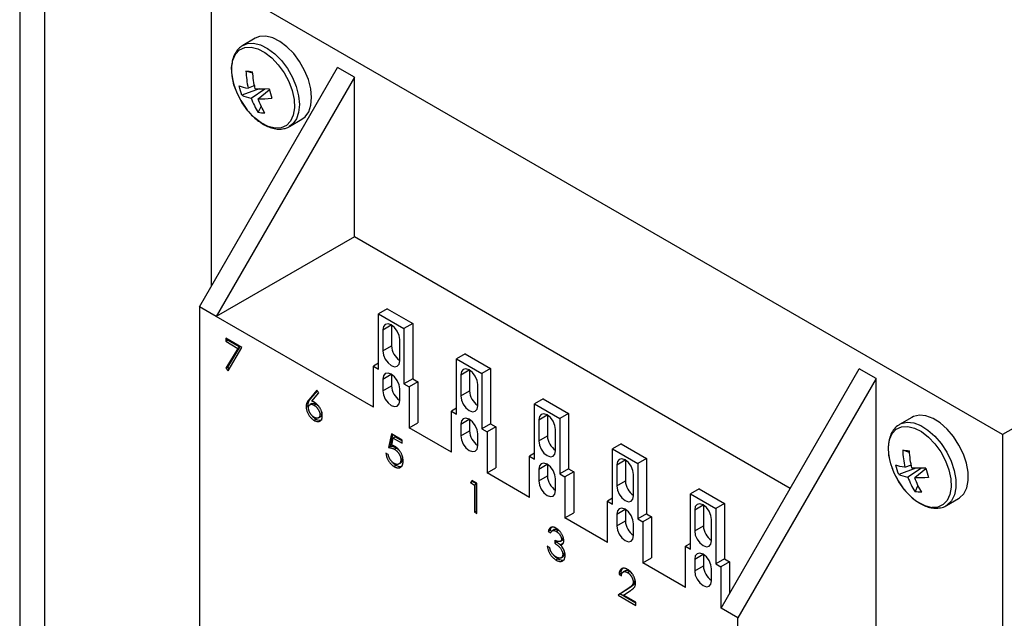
# Model space of a CAD drawing. Header units: inches. Extents: x 0.7 to 32.2, y 0.7 to 24.8.
# Tile 14 of 16: x 23.6 to 26.9, y 20.7 to 22.7. Entities that reach past the tile are written whole.
import ezdxf

# ---------------------------------------------------------------- set-up
doc = ezdxf.new("R2010")
doc.units = ezdxf.units.IN
doc.header["$LTSCALE"] = 3
doc.header["$MEASUREMENT"] = 0

msp = doc.modelspace()

# ---------------------------------------------------------------- linework, layer by layer
for p, q in [((23.5612, 23.3781), (23.5612, 19.5971)), ((23.6447, 23.3299), (23.6447, 19.5489)), ((26.8682, 21.3057), (24.2059, 22.8426)), ((24.2059, 22.8426), (24.2059, 21.8045)), ((24.3534, 22.6393), (24.3121, 22.6155)), ((24.1661, 21.7356), (24.631, 22.5408)), ((24.3459, 22.5214), (24.3227, 22.5291)), ((24.6876, 22.5082), (24.631, 22.5408)), ((24.6876, 22.5082), (24.2227, 21.7029)), ((24.6876, 21.9713), (24.6876, 22.5082)), ((24.3674, 22.469), (24.3091, 22.4476)), ((24.3521, 22.4802), (24.33, 22.4714)), ((24.3398, 22.4383), (24.3863, 22.4688)), ((24.3636, 22.4359), (24.4009, 22.4661)), ((24.3641, 22.3895), (24.375, 22.4117)), ((24.4696, 22.3427), (24.5109, 22.3666)), ((28.1181, 22.0273), (26.8682, 21.3057)), ((24.6876, 21.9713), (24.2227, 21.7029)), ((26.154, 21.1248), (24.6876, 21.9713)), ((24.1661, 21.7356), (24.1661, 20.4626)), ((24.2227, 21.7029), (24.1661, 21.7356)), ((24.7516, 21.3976), (24.2227, 21.7029)), ((24.798, 21.729), (24.7688, 21.7121)), ((24.7688, 21.5259), (24.7688, 21.7121)), ((24.7688, 21.7121), (24.8542, 21.6628)), ((24.798, 21.729), (24.8835, 21.6797)), ((24.783, 21.6584), (24.8115, 21.6748)), ((24.8123, 21.6743), (24.8123, 21.6042)), ((24.8835, 21.6797), (24.8542, 21.6628)), ((24.8835, 21.6797), (24.8835, 21.4935)), ((24.783, 21.6584), (24.783, 21.5873)), ((24.8542, 21.6628), (24.8542, 21.4766)), ((24.2543, 21.6301), (24.2543, 21.6197)), ((24.3087, 21.5987), (24.2543, 21.6301)), ((24.2543, 21.6197), (24.2607, 21.6234)), ((24.2543, 21.6197), (24.2952, 21.596)), ((24.2607, 21.6234), (24.2607, 21.6265)), ((24.3016, 21.5997), (24.2607, 21.6234)), ((24.783, 21.5873), (24.8123, 21.6042)), ((24.8399, 21.5545), (24.8399, 21.6255)), ((24.2952, 21.596), (24.2553, 21.5292)), ((24.2617, 21.5329), (24.3016, 21.5997)), ((24.2622, 21.5209), (24.3087, 21.5987)), ((24.3016, 21.5997), (24.2952, 21.596)), ((25.0603, 21.5776), (25.0311, 21.5607)), ((25.0603, 21.5776), (25.1458, 21.5282)), ((24.7688, 21.5457), (24.7516, 21.5358)), ((24.7516, 21.3976), (24.7516, 21.5358)), ((24.7516, 21.5358), (24.7688, 21.5259)), ((25.0311, 21.3745), (25.0311, 21.5607)), ((25.0311, 21.5607), (25.1166, 21.5113)), ((24.2617, 21.5329), (24.2553, 21.5292)), ((24.2553, 21.5292), (24.2622, 21.5209)), ((24.2662, 21.5275), (24.2617, 21.5329)), ((24.783, 21.4925), (24.8115, 21.5089)), ((24.8123, 21.5084), (24.8123, 21.4698)), ((25.0454, 21.5069), (25.0738, 21.5234)), ((25.0454, 21.5069), (25.0454, 21.4359)), ((25.0746, 21.5229), (25.0746, 21.4527)), ((25.1458, 21.5282), (25.1166, 21.5113)), ((25.1166, 21.5113), (25.1166, 21.3252)), ((25.1458, 21.5282), (25.1458, 21.342)), ((25.9215, 20.7222), (26.3864, 21.5275)), ((26.443, 21.4948), (26.3864, 21.5275)), ((24.783, 21.4925), (24.783, 21.4529)), ((24.783, 21.4529), (24.8123, 21.4698)), ((24.8835, 21.4935), (24.8542, 21.4766)), ((24.8542, 21.4766), (24.8713, 21.4667)), ((24.9006, 21.4836), (24.8713, 21.4667)), ((24.8835, 21.4935), (24.9006, 21.4836)), ((24.9006, 21.4836), (24.9006, 21.3454)), ((25.1023, 21.403), (25.1023, 21.4741)), ((26.443, 21.4948), (25.9781, 20.6896)), ((26.443, 19.1481), (26.443, 21.4948)), ((24.5614, 21.4555), (24.535, 21.4241)), ((24.5414, 21.4278), (24.5628, 21.4533)), ((24.5441, 21.4187), (24.5675, 21.4464)), ((24.5675, 21.4464), (24.5614, 21.4555)), ((24.8399, 21.4201), (24.8399, 21.4596)), ((24.8713, 21.4667), (24.8713, 21.3285)), ((25.0454, 21.4359), (25.0746, 21.4527)), ((24.5315, 21.4039), (24.5251, 21.4002)), ((24.535, 21.4241), (24.5414, 21.4278)), ((24.5445, 21.4103), (24.5381, 21.4066)), ((24.558, 21.4085), (24.5516, 21.4048)), ((25.3227, 21.4261), (25.2934, 21.4092)), ((25.2934, 21.2231), (25.2934, 21.4092)), ((25.2934, 21.4092), (25.3789, 21.3599)), ((25.3227, 21.4261), (25.4081, 21.3768)), ((24.5716, 21.373), (24.578, 21.3767)), ((25.0311, 21.3943), (25.014, 21.3844)), ((25.014, 21.2462), (25.014, 21.3844)), ((25.014, 21.3844), (25.0311, 21.3745)), ((25.3077, 21.3555), (25.3362, 21.3719)), ((25.337, 21.3715), (25.337, 21.3013)), ((25.4081, 21.3768), (25.3789, 21.3599)), ((25.4081, 21.3768), (25.4081, 21.1906)), ((24.5583, 21.3574), (24.5519, 21.3537)), ((24.5665, 21.3623), (24.5729, 21.366)), ((24.8713, 21.3285), (24.9006, 21.3454)), ((25.0454, 21.341), (25.0738, 21.3574)), ((25.0454, 21.341), (25.0454, 21.3015)), ((25.0746, 21.357), (25.0746, 21.3184)), ((25.1458, 21.342), (25.1166, 21.3252)), ((25.1458, 21.342), (25.1629, 21.3322)), ((25.3077, 21.3555), (25.3077, 21.2844)), ((25.3789, 21.3599), (25.3789, 21.1737)), ((26.5631, 21.3637), (26.5218, 21.3399)), ((24.8118, 21.3083), (24.8027, 21.2625)), ((24.8091, 21.2662), (24.8169, 21.3054)), ((24.8481, 21.2874), (24.8118, 21.3083)), ((25.014, 21.2462), (24.8713, 21.3285)), ((25.0454, 21.3015), (25.0746, 21.3184)), ((25.1023, 21.2686), (25.1023, 21.3082)), ((25.1166, 21.3252), (25.1337, 21.3153)), ((25.1629, 21.3322), (25.1337, 21.3153)), ((25.1337, 21.3153), (25.1337, 21.177)), ((25.1629, 21.3322), (25.1629, 21.1939)), ((25.3646, 21.2516), (25.3646, 21.3226)), ((26.8682, 21.3057), (26.8682, 18.8463)), ((24.8132, 21.2702), (24.818, 21.2943)), ((24.8244, 21.2979), (24.818, 21.2943)), ((24.818, 21.2943), (24.8481, 21.2769)), ((24.8244, 21.2979), (24.8481, 21.2843)), ((24.8481, 21.2769), (24.8481, 21.2874)), ((25.3077, 21.2844), (25.337, 21.3013)), ((25.585, 21.2747), (25.5558, 21.2578)), ((25.585, 21.2747), (25.6705, 21.2253)), ((24.8016, 21.2383), (24.7937, 21.2429)), ((24.8091, 21.2662), (24.8027, 21.2625)), ((24.8286, 21.2602), (24.8222, 21.2565)), ((25.2934, 21.2428), (25.2763, 21.2329)), ((25.5558, 21.0716), (25.5558, 21.2578)), ((25.5558, 21.2578), (25.6412, 21.2085)), ((26.5556, 21.2457), (26.5324, 21.2535)), ((24.8371, 21.2071), (24.8435, 21.2108)), ((24.8499, 21.2253), (24.8435, 21.2216)), ((24.8499, 21.2253), (24.8492, 21.2312)), ((25.2763, 21.0947), (25.2763, 21.2329)), ((25.2763, 21.2329), (25.2934, 21.2231)), ((25.3077, 21.1896), (25.3362, 21.206)), ((25.337, 21.2055), (25.337, 21.1669)), ((25.5701, 21.204), (25.5985, 21.2205)), ((25.5701, 21.204), (25.5701, 21.133)), ((25.5993, 21.22), (25.5993, 21.1499)), ((25.6705, 21.2253), (25.6412, 21.2085)), ((25.6412, 21.2085), (25.6412, 21.0223)), ((25.6705, 21.2253), (25.6705, 21.0392)), ((26.5397, 21.1958), (26.5618, 21.2046)), ((24.827, 21.2022), (24.8206, 21.1985)), ((25.1337, 21.177), (25.1629, 21.1939)), ((25.2763, 21.0947), (25.1337, 21.177)), ((25.3077, 21.1896), (25.3077, 21.15)), ((25.4081, 21.1906), (25.3789, 21.1737)), ((25.3789, 21.1737), (25.396, 21.1638)), ((25.4253, 21.1807), (25.396, 21.1638)), ((25.4081, 21.1906), (25.4253, 21.1807)), ((25.4253, 21.1807), (25.4253, 21.0425)), ((25.627, 21.1001), (25.627, 21.1712)), ((26.5771, 21.1933), (26.5188, 21.172)), ((26.596, 21.1932), (26.5495, 21.1627)), ((26.6106, 21.1904), (26.5733, 21.1603)), ((25.0833, 21.1516), (25.0781, 21.1441)), ((25.0781, 21.1441), (25.0845, 21.1478)), ((25.0781, 21.1441), (25.0917, 21.1362)), ((25.0996, 21.1421), (25.0833, 21.1516)), ((25.0845, 21.1478), (25.086, 21.15)), ((25.0981, 21.1399), (25.0845, 21.1478)), ((25.0981, 21.1399), (25.0917, 21.1362)), ((25.0981, 21.0483), (25.0981, 21.1399)), ((25.0996, 21.0401), (25.0996, 21.1421)), ((25.3077, 21.15), (25.337, 21.1669)), ((25.3646, 21.1172), (25.3646, 21.1567)), ((25.396, 21.1638), (25.396, 21.0256)), ((25.5701, 21.133), (25.5993, 21.1499)), ((25.0917, 21.1362), (25.0917, 21.0446)), ((25.8473, 21.1232), (25.8181, 21.1064)), ((25.8181, 20.9202), (25.8181, 21.1064)), ((25.8181, 21.1064), (25.9036, 21.057)), ((25.8473, 21.1232), (25.9328, 21.0739)), ((26.5738, 21.1138), (26.5847, 21.1361)), ((25.5558, 21.0914), (25.5387, 21.0815)), ((25.5387, 20.9433), (25.5387, 21.0815)), ((25.5387, 21.0815), (25.5558, 21.0716)), ((25.9328, 21.0739), (25.9036, 21.057)), ((25.9328, 21.0739), (25.9328, 20.8877)), ((26.6793, 21.0671), (26.7206, 21.0909)), ((25.0981, 21.0483), (25.0917, 21.0446)), ((25.0917, 21.0446), (25.0996, 21.0401)), ((25.0996, 21.0475), (25.0981, 21.0483)), ((25.396, 21.0256), (25.4253, 21.0425)), ((25.5701, 21.0381), (25.5985, 21.0546)), ((25.5701, 21.0381), (25.5701, 20.9986)), ((25.5993, 21.0541), (25.5993, 21.0155)), ((25.6705, 21.0392), (25.6412, 21.0223)), ((25.6705, 21.0392), (25.6876, 21.0293)), ((25.8324, 21.0526), (25.8608, 21.069)), ((25.8324, 21.0526), (25.8324, 20.9815)), ((25.8616, 21.0686), (25.8616, 20.9984)), ((25.9036, 21.057), (25.9036, 20.8708)), ((25.5387, 20.9433), (25.396, 21.0256)), ((25.5701, 20.9986), (25.5993, 21.0155)), ((25.627, 20.9658), (25.627, 21.0053)), ((25.6412, 21.0223), (25.6584, 21.0124)), ((25.6876, 21.0293), (25.6584, 21.0124)), ((25.6584, 21.0124), (25.6584, 20.8742)), ((25.6876, 21.0293), (25.6876, 20.891)), ((25.8893, 20.9487), (25.8893, 21.0198)), ((25.3463, 20.9836), (25.3399, 20.9799)), ((25.3399, 20.9799), (25.3478, 20.9753)), ((25.3516, 20.9805), (25.3463, 20.9836)), ((25.3601, 20.986), (25.3536, 20.9823)), ((25.3663, 20.9803), (25.3727, 20.984)), ((25.8324, 20.9815), (25.8616, 20.9984)), ((25.3614, 20.9505), (25.3614, 20.94)), ((25.3678, 20.9437), (25.3614, 20.94)), ((25.3678, 20.9437), (25.3678, 20.9474)), ((25.3806, 20.9467), (25.387, 20.9504)), ((25.3904, 20.9578), (25.384, 20.9541)), ((25.8181, 20.9399), (25.801, 20.9301)), ((25.3444, 20.9262), (25.3365, 20.9308)), ((25.3881, 20.9381), (25.3817, 20.9344)), ((25.395, 20.9064), (25.3886, 20.9027)), ((25.801, 20.7918), (25.801, 20.9301)), ((25.801, 20.9301), (25.8181, 20.9202)), ((25.3723, 20.8874), (25.3659, 20.8837)), ((25.3831, 20.8915), (25.3895, 20.8952)), ((25.6584, 20.8742), (25.6876, 20.891)), ((25.801, 20.7918), (25.6584, 20.8742)), ((25.8324, 20.8867), (25.8608, 20.9031)), ((25.8324, 20.8867), (25.8324, 20.8472)), ((25.8616, 20.9026), (25.8616, 20.864)), ((25.9328, 20.8877), (25.9036, 20.8708)), ((25.9499, 20.8778), (25.9207, 20.861)), ((25.9328, 20.8877), (25.9499, 20.8778)), ((25.9499, 20.8778), (25.9499, 20.7714)), ((25.5982, 20.8473), (25.5918, 20.8436)), ((25.6062, 20.8418), (25.6126, 20.8455)), ((25.8324, 20.8472), (25.8616, 20.864)), ((25.8893, 20.8143), (25.8893, 20.8538)), ((25.9036, 20.8708), (25.9207, 20.861)), ((25.9207, 20.861), (25.9207, 20.7227)), ((25.5842, 20.8384), (25.5778, 20.8347)), ((25.5778, 20.8347), (25.5858, 20.8301)), ((25.5872, 20.8366), (25.5842, 20.8384)), ((25.6318, 20.8138), (25.6254, 20.8101)), ((25.6318, 20.8138), (25.6308, 20.8206)), ((25.6087, 20.7884), (25.5744, 20.766)), ((25.5808, 20.7697), (25.6151, 20.7921)), ((25.5933, 20.7655), (25.6155, 20.78)), ((25.6151, 20.7921), (25.6087, 20.7884)), ((25.5808, 20.7697), (25.5744, 20.766)), ((25.5744, 20.766), (25.6345, 20.7313)), ((25.6345, 20.7387), (25.5808, 20.7697)), ((25.6345, 20.7418), (25.5933, 20.7655)), ((25.6345, 20.7313), (25.6345, 20.7418)), ((25.9207, 20.7227), (25.9224, 20.7237)), ((25.9215, 20.7222), (25.9207, 20.7227)), ((25.9781, 20.6896), (25.9215, 20.7222)), ((25.9781, 19.4165), (25.9781, 20.6896))]:
    msp.add_line(p, q)
at = {"flags": 128}
for points in [[(24.3896, 22.6463), (24.3685, 22.6452), (24.3534, 22.6393)], [(24.5109, 22.3666), (24.5217, 22.3748), (24.5338, 22.3918), (24.5412, 22.414), (24.5435, 22.4403), (24.5406, 22.4696), (24.5326, 22.5004), (24.52, 22.5314), (24.5032, 22.561), (24.4831, 22.5879), (24.4606, 22.6109), (24.4368, 22.6288), (24.4128, 22.6408), (24.3896, 22.6463)], [(24.3396, 22.6091), (24.3624, 22.6035), (24.3861, 22.5914), (24.4094, 22.5733), (24.4313, 22.5501), (24.4506, 22.5231), (24.4664, 22.4936), (24.4778, 22.4631), (24.4844, 22.433), (24.4857, 22.4049), (24.4817, 22.3802), (24.4726, 22.3602), (24.4589, 22.3459), (24.4412, 22.3378), (24.4204, 22.3366), (24.3977, 22.3422), (24.374, 22.3544), (24.3506, 22.3724), (24.3288, 22.3956), (24.3095, 22.4226), (24.2937, 22.4521), (24.2822, 22.4827), (24.2757, 22.5127), (24.2744, 22.5408), (24.2784, 22.5655), (24.2875, 22.5855), (24.3012, 22.5999), (24.3189, 22.6079), (24.3396, 22.6091)], [(24.3116, 22.6152), (24.3272, 22.6214), (24.3483, 22.6225)], [(24.3483, 22.6225), (24.3715, 22.6169), (24.3955, 22.6049), (24.4193, 22.587), (24.4418, 22.5641), (24.4619, 22.5372), (24.4787, 22.5075), (24.4913, 22.4766), (24.4993, 22.4457), (24.5022, 22.4165), (24.4999, 22.3901), (24.4925, 22.3679), (24.4804, 22.3509), (24.4685, 22.3421)], [(24.8399, 21.6255), (24.8378, 21.6394), (24.8316, 21.6536), (24.8224, 21.666), (24.8115, 21.6748), (24.8006, 21.6786), (24.7914, 21.6768), (24.7852, 21.6697), (24.783, 21.6584)], [(24.783, 21.5873), (24.7852, 21.5735), (24.7914, 21.5593), (24.8006, 21.5468), (24.8115, 21.538), (24.8224, 21.5343), (24.8316, 21.5361), (24.8378, 21.5431), (24.8399, 21.5545)], [(24.8399, 21.4596), (24.8378, 21.4734), (24.8316, 21.4877), (24.8224, 21.5001), (24.8115, 21.5089), (24.8006, 21.5127), (24.7914, 21.5109), (24.7852, 21.5038), (24.783, 21.4925)], [(25.1023, 21.4741), (25.1001, 21.4879), (25.0939, 21.5021), (25.0847, 21.5146), (25.0738, 21.5234), (25.0629, 21.5271), (25.0537, 21.5254), (25.0475, 21.5183), (25.0454, 21.5069)], [(24.783, 21.4529), (24.7852, 21.4391), (24.7914, 21.4249), (24.8006, 21.4124), (24.8115, 21.4037), (24.8224, 21.3999), (24.8316, 21.4017), (24.8378, 21.4088), (24.8399, 21.4201)], [(25.0454, 21.4359), (25.0475, 21.422), (25.0537, 21.4078), (25.0629, 21.3954), (25.0738, 21.3866), (25.0847, 21.3828), (25.0939, 21.3846), (25.1001, 21.3917), (25.1023, 21.403)], [(25.3646, 21.3226), (25.3624, 21.3365), (25.3563, 21.3507), (25.3471, 21.3631), (25.3362, 21.3719), (25.3253, 21.3757), (25.3161, 21.3739), (25.3099, 21.3668), (25.3077, 21.3555)], [(26.7206, 21.0909), (26.7237, 21.0929), (26.738, 21.1069), (26.7478, 21.1266), (26.7527, 21.151), (26.7524, 21.179), (26.7469, 21.2093), (26.7366, 21.2403), (26.7217, 21.2708), (26.7032, 21.2993), (26.6818, 21.3243), (26.6585, 21.3449), (26.6344, 21.3599), (26.6107, 21.3688), (26.5885, 21.371), (26.5687, 21.3665), (26.5631, 21.3637)], [(25.1023, 21.3082), (25.1001, 21.322), (25.0939, 21.3362), (25.0847, 21.3487), (25.0738, 21.3574), (25.0629, 21.3612), (25.0537, 21.3594), (25.0475, 21.3523), (25.0454, 21.341)], [(26.5229, 21.3405), (26.5274, 21.3427), (26.5472, 21.3471), (26.5694, 21.3449), (26.5931, 21.3361), (26.6172, 21.321), (26.6405, 21.3005), (26.6619, 21.2754), (26.6804, 21.247), (26.6953, 21.2165), (26.7056, 21.1854), (26.7111, 21.1552), (26.7114, 21.1272), (26.7065, 21.1028), (26.6967, 21.0831), (26.6824, 21.069), (26.6799, 21.0674)], [(26.5476, 21.1095), (26.5385, 21.1199), (26.5192, 21.1469), (26.5034, 21.1765), (26.4919, 21.207), (26.4854, 21.2371), (26.4841, 21.2652), (26.4881, 21.2898), (26.4972, 21.3098), (26.5109, 21.3242), (26.5286, 21.3322), (26.5493, 21.3335), (26.5721, 21.3279), (26.5958, 21.3157), (26.6191, 21.2976), (26.641, 21.2745), (26.6603, 21.2475), (26.6761, 21.218), (26.6875, 21.1874), (26.6941, 21.1573), (26.6954, 21.1293), (26.6914, 21.1046), (26.6823, 21.0846), (26.6686, 21.0702), (26.6509, 21.0622), (26.6301, 21.061), (26.6301, 21.061)], [(25.0454, 21.3015), (25.0475, 21.2877), (25.0537, 21.2734), (25.0629, 21.261), (25.0738, 21.2522), (25.0847, 21.2484), (25.0939, 21.2502), (25.1001, 21.2573), (25.1023, 21.2686)], [(25.3077, 21.2844), (25.3099, 21.2706), (25.3161, 21.2564), (25.3253, 21.2439), (25.3362, 21.2352), (25.3471, 21.2314), (25.3563, 21.2332), (25.3624, 21.2403), (25.3646, 21.2516)], [(25.3646, 21.1567), (25.3624, 21.1705), (25.3563, 21.1848), (25.3471, 21.1972), (25.3362, 21.206), (25.3253, 21.2098), (25.3161, 21.208), (25.3099, 21.2009), (25.3077, 21.1896)], [(25.627, 21.1712), (25.6248, 21.185), (25.6186, 21.1992), (25.6094, 21.2117), (25.5985, 21.2205), (25.5876, 21.2243), (25.5784, 21.2225), (25.5722, 21.2154), (25.5701, 21.204)], [(25.3077, 21.15), (25.3099, 21.1362), (25.3161, 21.122), (25.3253, 21.1096), (25.3362, 21.1008), (25.3471, 21.097), (25.3563, 21.0988), (25.3624, 21.1059), (25.3646, 21.1172)], [(25.5701, 21.133), (25.5722, 21.1192), (25.5784, 21.1049), (25.5876, 21.0925), (25.5985, 21.0837), (25.6094, 21.0799), (25.6186, 21.0817), (25.6248, 21.0888), (25.627, 21.1001)], [(25.8893, 21.0198), (25.8871, 21.0336), (25.881, 21.0478), (25.8717, 21.0602), (25.8608, 21.069), (25.85, 21.0728), (25.8407, 21.071), (25.8346, 21.0639), (25.8324, 21.0526)], [(25.627, 21.0053), (25.6248, 21.0191), (25.6186, 21.0333), (25.6094, 21.0458), (25.5985, 21.0546), (25.5876, 21.0583), (25.5784, 21.0565), (25.5722, 21.0495), (25.5701, 21.0381)], [(25.5701, 20.9986), (25.5722, 20.9848), (25.5784, 20.9706), (25.5876, 20.9581), (25.5985, 20.9493), (25.6094, 20.9455), (25.6186, 20.9473), (25.6248, 20.9544), (25.627, 20.9658)], [(25.8324, 20.9815), (25.8346, 20.9677), (25.8407, 20.9535), (25.85, 20.9411), (25.8608, 20.9323), (25.8717, 20.9285), (25.881, 20.9303), (25.8871, 20.9374), (25.8893, 20.9487)], [(25.8893, 20.8538), (25.8871, 20.8677), (25.881, 20.8819), (25.8717, 20.8943), (25.8608, 20.9031), (25.85, 20.9069), (25.8407, 20.9051), (25.8346, 20.898), (25.8324, 20.8867)], [(25.8324, 20.8472), (25.8346, 20.8333), (25.8407, 20.8191), (25.85, 20.8067), (25.8608, 20.7979), (25.8717, 20.7941), (25.881, 20.7959), (25.8871, 20.803), (25.8893, 20.8143)]]:
    msp.add_lwpolyline(points, dxfattribs=at)
for centre, radius, start, end in [((24.8743, 21.6071), 0.062, 182.6633, 236.4261), ((24.8743, 21.4727), 0.062, 182.6633, 236.4261), ((25.1366, 21.4556), 0.062, 182.6633, 236.4261), ((25.1366, 21.3212), 0.062, 182.6633, 236.4261), ((25.3989, 21.3042), 0.062, 182.6633, 236.4261), ((25.3989, 21.1698), 0.062, 182.6633, 236.4261), ((25.6613, 21.1527), 0.062, 182.6633, 236.4261), ((26.6573, 21.2017), 0.1433, 220.0445, 259.0791), ((25.6613, 21.0184), 0.062, 182.6633, 236.4261), ((25.9236, 21.0013), 0.062, 182.6633, 236.4261), ((25.9236, 20.8669), 0.062, 182.6633, 236.4261)]:
    msp.add_arc(centre, radius, start, end)
for points, knots in [([(24.3116, 22.6148), (24.3066, 22.6114), (24.2961, 22.6043), (24.2848, 22.5877), (24.2772, 22.568), (24.2738, 22.5463), (24.2739, 22.5228), (24.2774, 22.5), (24.283, 22.4793), (24.2899, 22.4605), (24.2951, 22.4482), (24.2986, 22.4418), (24.2986, 22.4418)], [0, 0, 0, 0, 0.112793, 0.237685, 0.363327, 0.485746, 0.60165, 0.727472, 0.821754, 0.902374, 0.999942, 1, 1, 1, 1]), ([(24.3052, 22.4297), (24.3109, 22.4205), (24.319, 22.4075), (24.3328, 22.3904), (24.3452, 22.3771), (24.3607, 22.3634), (24.3774, 22.3515), (24.3951, 22.3421), (24.4134, 22.3358), (24.4322, 22.3329), (24.4505, 22.3349), (24.4631, 22.3381), (24.4682, 22.342), (24.4683, 22.342)], [0, 0, 0, 0, 0.136095, 0.191139, 0.281488, 0.37363, 0.471046, 0.57135, 0.674029, 0.778748, 0.88601, 0.998051, 1, 1, 1, 1]), ([(24.535, 21.4241), (24.5345, 21.4236), (24.5337, 21.4226), (24.5324, 21.421), (24.5313, 21.4194), (24.5303, 21.4179), (24.5294, 21.4164), (24.5285, 21.415), (24.5279, 21.4135), (24.5271, 21.4117), (24.5263, 21.4093), (24.5256, 21.4063), (24.5252, 21.4033), (24.5251, 21.4012), (24.5251, 21.4002)], [0, 0, 0, 0, 0.087622, 0.171402, 0.250166, 0.325701, 0.396343, 0.462726, 0.525528, 0.584189, 0.694724, 0.800274, 0.902182, 1, 1, 1, 1]), ([(24.5315, 21.4039), (24.5315, 21.4049), (24.5316, 21.407), (24.532, 21.41), (24.5327, 21.413), (24.5335, 21.4154), (24.5343, 21.4172), (24.5349, 21.4187), (24.5358, 21.4201), (24.5367, 21.4216), (24.5377, 21.4231), (24.5388, 21.4247), (24.5401, 21.4263), (24.5409, 21.4273), (24.5414, 21.4278)], [0, 0, 0, 0, 0.097818, 0.199726, 0.305276, 0.415811, 0.474472, 0.537274, 0.603657, 0.674299, 0.749834, 0.828598, 0.912378, 1, 1, 1, 1]), ([(24.5333, 21.3927), (24.5328, 21.3942), (24.5316, 21.3982), (24.5315, 21.4018), (24.5315, 21.4039)], [0, 0, 0, 0, 0.4036944, 1, 1, 1, 1]), ([(24.533, 21.3952), (24.533, 21.3959), (24.5331, 21.3973), (24.5333, 21.3992), (24.5337, 21.4008), (24.5343, 21.4024), (24.535, 21.4037), (24.5359, 21.4049), (24.537, 21.4059), (24.5382, 21.4067), (24.5395, 21.4073), (24.5409, 21.4077), (24.5425, 21.4078), (24.5441, 21.4077), (24.5459, 21.4074), (24.5477, 21.4068), (24.5496, 21.4059), (24.5509, 21.4052), (24.5516, 21.4048)], [0, 0, 0, 0, 0.063183, 0.123733, 0.183606, 0.242704, 0.301649, 0.36107, 0.422074, 0.484252, 0.547347, 0.609346, 0.670894, 0.73321, 0.796804, 0.862099, 0.929401, 1, 1, 1, 1]), ([(24.5533, 21.4144), (24.5518, 21.4152), (24.5487, 21.4169), (24.5457, 21.418), (24.5441, 21.4187)], [0, 0, 0, 0, 0.487341, 1, 1, 1, 1]), ([(24.5446, 21.4102), (24.5459, 21.4108), (24.5487, 21.412), (24.5535, 21.4109), (24.5568, 21.4092), (24.558, 21.4085)], [0, 0, 0, 0, 0.345422, 0.748627, 1, 1, 1, 1]), ([(24.5516, 21.4048), (24.5523, 21.4044), (24.5536, 21.4036), (24.5556, 21.4022), (24.5575, 21.4007), (24.5593, 21.399), (24.561, 21.3971), (24.5627, 21.3952), (24.5642, 21.393), (24.5657, 21.3908), (24.5671, 21.3885), (24.5683, 21.3862), (24.5693, 21.3839), (24.5701, 21.3817), (24.5708, 21.3795), (24.5712, 21.3773), (24.5715, 21.3751), (24.5715, 21.3737), (24.5716, 21.373)], [0, 0, 0, 0, 0.068912, 0.135225, 0.200161, 0.263983, 0.327029, 0.390242, 0.454168, 0.519336, 0.58327, 0.645284, 0.705071, 0.763744, 0.821775, 0.880006, 0.938862, 1, 1, 1, 1]), ([(24.5795, 21.369), (24.5795, 21.37), (24.5794, 21.3721), (24.5791, 21.3753), (24.5784, 21.3786), (24.5776, 21.3818), (24.5765, 21.3851), (24.5752, 21.3884), (24.5737, 21.3917), (24.5719, 21.3949), (24.5699, 21.3981), (24.5679, 21.4011), (24.5657, 21.4038), (24.5634, 21.4064), (24.561, 21.4087), (24.5585, 21.4108), (24.5559, 21.4127), (24.5542, 21.4138), (24.5533, 21.4144)], [0, 0, 0, 0, 0.065659, 0.129258, 0.191437, 0.252717, 0.31332, 0.37449, 0.436909, 0.500928, 0.564976, 0.627137, 0.688454, 0.749057, 0.809933, 0.871595, 0.934769, 1, 1, 1, 1]), ([(24.558, 21.4085), (24.561, 21.4065), (24.5666, 21.4028), (24.5708, 21.3962), (24.5728, 21.3932)], [0, 0, 0, 0, 0.54473, 1, 1, 1, 1]), ([(24.5251, 21.4002), (24.5251, 21.3988), (24.5252, 21.396), (24.5259, 21.3916), (24.527, 21.3871), (24.5286, 21.3825), (24.5305, 21.3779), (24.5328, 21.3735), (24.5354, 21.3693), (24.5384, 21.3654), (24.5415, 21.3618), (24.5449, 21.3586), (24.5483, 21.3558), (24.5507, 21.3544), (24.5519, 21.3537)], [0, 0, 0, 0, 0.084361, 0.16749, 0.250533, 0.3354, 0.419627, 0.502172, 0.584085, 0.66726, 0.750434, 0.832948, 0.915665, 1, 1, 1, 1]), ([(24.5523, 21.3639), (24.5516, 21.3643), (24.5503, 21.3651), (24.5484, 21.3664), (24.5466, 21.368), (24.5449, 21.3696), (24.5432, 21.3714), (24.5416, 21.3734), (24.5401, 21.3755), (24.5386, 21.3777), (24.5373, 21.3799), (24.5362, 21.3822), (24.5352, 21.3844), (24.5344, 21.3867), (24.5338, 21.3889), (24.5334, 21.391), (24.5331, 21.3932), (24.533, 21.3945), (24.533, 21.3952)], [0, 0, 0, 0, 0.06795, 0.13326, 0.1978, 0.260846, 0.323319, 0.386282, 0.450062, 0.515208, 0.579641, 0.641817, 0.701692, 0.760769, 0.819254, 0.878738, 0.938158, 1, 1, 1, 1]), ([(24.5583, 21.3574), (24.5546, 21.3598), (24.5487, 21.3639), (24.5439, 21.3706), (24.542, 21.3732)], [0, 0, 0, 0, 0.615173, 1, 1, 1, 1]), ([(24.5519, 21.3537), (24.5531, 21.353), (24.5555, 21.3517), (24.5591, 21.3504), (24.5626, 21.3497), (24.5659, 21.3496), (24.569, 21.3501), (24.5717, 21.3512), (24.5741, 21.3528), (24.576, 21.3551), (24.5776, 21.3578), (24.5787, 21.3611), (24.5794, 21.3648), (24.5795, 21.3676), (24.5795, 21.369)], [0, 0, 0, 0, 0.085972, 0.169956, 0.254217, 0.339243, 0.423978, 0.505828, 0.586636, 0.66771, 0.749601, 0.830875, 0.914052, 1, 1, 1, 1]), ([(24.5716, 21.373), (24.5715, 21.3723), (24.5715, 21.371), (24.5712, 21.3692), (24.5708, 21.3675), (24.5702, 21.366), (24.5694, 21.3647), (24.5684, 21.3636), (24.5672, 21.3627), (24.5659, 21.3619), (24.5645, 21.3614), (24.563, 21.361), (24.5614, 21.3609), (24.5597, 21.3611), (24.558, 21.3614), (24.5561, 21.362), (24.5542, 21.3628), (24.5529, 21.3635), (24.5523, 21.3639)], [0, 0, 0, 0, 0.061853, 0.121284, 0.180778, 0.239273, 0.298641, 0.358186, 0.42076, 0.485205, 0.550362, 0.61365, 0.676623, 0.739108, 0.802165, 0.866717, 0.932038, 1, 1, 1, 1]), ([(24.578, 21.3767), (24.5777, 21.3744), (24.5772, 21.3699), (24.5749, 21.3666), (24.5731, 21.3662), (24.5729, 21.3661)], [0, 0, 0, 0, 0.495706, 0.940414, 1, 1, 1, 1]), ([(24.5768, 21.3838), (24.5773, 21.382), (24.5779, 21.3795), (24.578, 21.3773), (24.578, 21.3767)], [0, 0, 0, 0, 0.719497, 1, 1, 1, 1]), ([(24.5783, 21.3554), (24.5764, 21.3546), (24.5723, 21.3527), (24.5651, 21.3539), (24.5602, 21.3564), (24.5583, 21.3574)], [0, 0, 0, 0, 0.331957, 0.740063, 1, 1, 1, 1]), ([(26.5232, 21.3406), (26.5175, 21.3368), (26.5063, 21.3293), (26.4945, 21.3121), (26.4869, 21.2924), (26.4835, 21.2706), (26.4836, 21.2472), (26.4871, 21.2244), (26.4927, 21.2036), (26.4995, 21.1848), (26.5069, 21.1685), (26.5127, 21.158), (26.5149, 21.154)], [0, 0, 0, 0, 0.118534, 0.234633, 0.351427, 0.465227, 0.57297, 0.689932, 0.777575, 0.852519, 0.943216, 1, 1, 1, 1]), ([(24.8236, 21.2661), (24.8228, 21.2666), (24.8212, 21.2675), (24.8186, 21.2685), (24.816, 21.2694), (24.8142, 21.2699), (24.8132, 21.2702)], [0, 0, 0, 0, 0.226027, 0.467099, 0.724932, 1, 1, 1, 1]), ([(24.7937, 21.2429), (24.7938, 21.2417), (24.7941, 21.2395), (24.7947, 21.2362), (24.7955, 21.2329), (24.7965, 21.2296), (24.7977, 21.2264), (24.7991, 21.2232), (24.8007, 21.2201), (24.8024, 21.217), (24.8043, 21.214), (24.8064, 21.2112), (24.8085, 21.2086), (24.8107, 21.2062), (24.813, 21.204), (24.8155, 21.202), (24.818, 21.2001), (24.8197, 21.199), (24.8206, 21.1985)], [0, 0, 0, 0, 0.067653, 0.133197, 0.197015, 0.259289, 0.321332, 0.382658, 0.444117, 0.506477, 0.568385, 0.629234, 0.689363, 0.749276, 0.809764, 0.871292, 0.934579, 1, 1, 1, 1]), ([(24.8211, 21.2087), (24.8203, 21.2092), (24.8188, 21.2101), (24.8165, 21.2119), (24.8142, 21.2139), (24.8121, 21.2162), (24.8101, 21.2186), (24.8082, 21.2211), (24.8066, 21.2237), (24.8052, 21.2263), (24.804, 21.2291), (24.803, 21.232), (24.8022, 21.2351), (24.8018, 21.2372), (24.8016, 21.2383)], [0, 0, 0, 0, 0.084794, 0.168742, 0.253267, 0.338489, 0.422631, 0.503491, 0.581382, 0.65782, 0.735623, 0.818006, 0.905313, 1, 1, 1, 1]), ([(24.8027, 21.2625), (24.8037, 21.2624), (24.8055, 21.2621), (24.8082, 21.2616), (24.8108, 21.261), (24.8133, 21.2603), (24.8157, 21.2595), (24.8179, 21.2586), (24.8201, 21.2576), (24.8215, 21.2569), (24.8222, 21.2565)], [0, 0, 0, 0, 0.149642, 0.291099, 0.426212, 0.553498, 0.6749, 0.788977, 0.897797, 1, 1, 1, 1]), ([(24.8286, 21.2602), (24.8269, 21.2611), (24.8253, 21.2619), (24.8219, 21.2633), (24.8203, 21.2639), (24.8154, 21.2652), (24.8123, 21.2658), (24.8091, 21.2662)], [0, 0, 0, 0, 0.25, 0.25, 0.5, 0.5, 1, 1, 1, 1]), ([(24.8222, 21.2565), (24.823, 21.256), (24.8245, 21.2551), (24.8268, 21.2535), (24.8289, 21.2518), (24.8309, 21.2499), (24.8328, 21.2479), (24.8346, 21.2459), (24.8362, 21.2436), (24.8377, 21.2413), (24.8391, 21.2389), (24.8403, 21.2365), (24.8413, 21.234), (24.8421, 21.2316), (24.8427, 21.2291), (24.8432, 21.2266), (24.8435, 21.2241), (24.8435, 21.2225), (24.8435, 21.2216)], [0, 0, 0, 0, 0.072963, 0.141945, 0.208532, 0.272587, 0.335035, 0.395882, 0.4567, 0.517313, 0.577339, 0.63623, 0.69437, 0.752784, 0.81164, 0.872084, 0.934649, 1, 1, 1, 1]), ([(24.8515, 21.2167), (24.8514, 21.2179), (24.8514, 21.2203), (24.851, 21.2239), (24.8504, 21.2275), (24.8495, 21.2311), (24.8484, 21.2347), (24.8471, 21.2382), (24.8455, 21.2418), (24.8436, 21.2452), (24.8416, 21.2486), (24.8394, 21.2518), (24.8371, 21.2547), (24.8347, 21.2574), (24.8321, 21.26), (24.8294, 21.2623), (24.8266, 21.2644), (24.8246, 21.2655), (24.8236, 21.2661)], [0, 0, 0, 0, 0.068955, 0.135222, 0.199238, 0.26174, 0.322744, 0.383933, 0.444896, 0.507119, 0.569232, 0.629629, 0.689185, 0.748719, 0.809106, 0.870606, 0.934192, 1, 1, 1, 1]), ([(24.8398, 21.2506), (24.8387, 21.2519), (24.8353, 21.2561), (24.8313, 21.2585), (24.8286, 21.2602)], [0, 0, 0, 0, 0.318993, 1, 1, 1, 1]), ([(24.827, 21.2022), (24.8232, 21.2048), (24.8169, 21.209), (24.8119, 21.2164), (24.8099, 21.2193)], [0, 0, 0, 0, 0.602819, 1, 1, 1, 1]), ([(24.8206, 21.1985), (24.8214, 21.1981), (24.8228, 21.1973), (24.825, 21.1963), (24.8271, 21.1954), (24.8291, 21.1947), (24.8311, 21.1942), (24.8329, 21.1939), (24.8348, 21.1937), (24.8365, 21.1938), (24.8382, 21.194), (24.8398, 21.1944), (24.8413, 21.195), (24.8427, 21.1957), (24.844, 21.1966), (24.8452, 21.1978), (24.8464, 21.199), (24.8474, 21.2004), (24.8484, 21.2021), (24.8492, 21.2037), (24.8499, 21.2056), (24.8505, 21.2076), (24.8509, 21.2097), (24.8512, 21.2119), (24.8514, 21.2142), (24.8514, 21.2159), (24.8515, 21.2167)], [0, 0, 0, 0, 0.045086, 0.089255, 0.132243, 0.17425, 0.215459, 0.256062, 0.296449, 0.336771, 0.376906, 0.416433, 0.456138, 0.495926, 0.535754, 0.576076, 0.617285, 0.659151, 0.701562, 0.743702, 0.785445, 0.827446, 0.869882, 0.912566, 0.955986, 1, 1, 1, 1]), ([(24.8435, 21.2216), (24.8435, 21.2208), (24.8435, 21.219), (24.8432, 21.2166), (24.8426, 21.2144), (24.8419, 21.2124), (24.841, 21.2107), (24.8398, 21.2092), (24.8385, 21.2079), (24.8369, 21.2069), (24.8353, 21.2062), (24.8335, 21.2057), (24.8316, 21.2055), (24.8297, 21.2056), (24.8276, 21.2059), (24.8255, 21.2066), (24.8233, 21.2075), (24.8218, 21.2083), (24.8211, 21.2087)], [0, 0, 0, 0, 0.06671, 0.130913, 0.19326, 0.254908, 0.316089, 0.377705, 0.440242, 0.504053, 0.568301, 0.630339, 0.691695, 0.751784, 0.81232, 0.873575, 0.935793, 1, 1, 1, 1]), ([(24.8435, 21.2109), (24.845, 21.212), (24.8482, 21.2144), (24.8498, 21.2202), (24.8499, 21.2242), (24.8499, 21.2253)], [0, 0, 0, 0, 0.394813, 0.825272, 1, 1, 1, 1]), ([(24.8486, 21.1996), (24.8465, 21.1987), (24.8421, 21.1966), (24.8342, 21.1985), (24.8291, 21.2011), (24.827, 21.2022)], [0, 0, 0, 0, 0.354882, 0.744963, 1, 1, 1, 1]), ([(26.5149, 21.154), (26.5207, 21.1448), (26.5288, 21.132), (26.5402, 21.1175), (26.5455, 21.112), (26.5478, 21.1096)], [0, 0, 0, 0, 0.577742, 0.811412, 1, 1, 1, 1]), ([(26.5478, 21.1096), (26.5502, 21.107), (26.5573, 21.0991), (26.5704, 21.0878), (26.5871, 21.0758), (26.6048, 21.0665), (26.6231, 21.0601), (26.6419, 21.0573), (26.6603, 21.0592), (26.6735, 21.0628), (26.6791, 21.0673), (26.6798, 21.0678)], [0, 0, 0, 0, 0.059001, 0.177382, 0.302536, 0.431401, 0.563318, 0.697856, 0.83566, 0.979606, 1, 1, 1, 1]), ([(25.3662, 20.9909), (25.3654, 20.9913), (25.3638, 20.9922), (25.3615, 20.9932), (25.3593, 20.9939), (25.3571, 20.9944), (25.3551, 20.9947), (25.3531, 20.9946), (25.3512, 20.9943), (25.3494, 20.9938), (25.3477, 20.993), (25.3461, 20.9919), (25.3447, 20.9906), (25.3435, 20.9889), (25.3423, 20.9871), (25.3414, 20.9849), (25.3405, 20.9826), (25.3401, 20.9808), (25.3399, 20.9799)], [0, 0, 0, 0, 0.062835, 0.123746, 0.183573, 0.242729, 0.301378, 0.359848, 0.419006, 0.479175, 0.539884, 0.601255, 0.663111, 0.726043, 0.791015, 0.858023, 0.927375, 1, 1, 1, 1]), ([(25.3463, 20.9836), (25.3474, 20.9879), (25.349, 20.9936), (25.3532, 20.9956), (25.3543, 20.9961)], [0, 0, 0, 0, 0.758982, 1, 1, 1, 1]), ([(25.3478, 20.9753), (25.3481, 20.9759), (25.3486, 20.9769), (25.3494, 20.9783), (25.3503, 20.9796), (25.3513, 20.9806), (25.3522, 20.9815), (25.3533, 20.9822), (25.3543, 20.9827), (25.3558, 20.9831), (25.3578, 20.9833), (25.3605, 20.9829), (25.3633, 20.9819), (25.3653, 20.9809), (25.3663, 20.9803)], [0, 0, 0, 0, 0.079943, 0.155331, 0.226366, 0.294702, 0.359396, 0.420552, 0.479182, 0.536234, 0.648184, 0.760315, 0.877288, 1, 1, 1, 1]), ([(25.3727, 20.984), (25.3701, 20.9852), (25.3656, 20.9872), (25.3613, 20.9872), (25.3601, 20.986), (25.3601, 20.986)], [0, 0, 0, 0, 0.577586, 0.981506, 1, 1, 1, 1]), ([(25.392, 20.9495), (25.3919, 20.9506), (25.3919, 20.9529), (25.3912, 20.9566), (25.3901, 20.9604), (25.3887, 20.9644), (25.3869, 20.9684), (25.3847, 20.9723), (25.3821, 20.9761), (25.3793, 20.9797), (25.3762, 20.9831), (25.373, 20.9861), (25.3696, 20.9888), (25.3673, 20.9902), (25.3662, 20.9909)], [0, 0, 0, 0, 0.075988, 0.151674, 0.229179, 0.309803, 0.391886, 0.474253, 0.558114, 0.645369, 0.733907, 0.82146, 0.909746, 1, 1, 1, 1]), ([(25.3663, 20.9803), (25.3669, 20.98), (25.3681, 20.9792), (25.3699, 20.978), (25.3717, 20.9766), (25.3733, 20.9751), (25.3749, 20.9736), (25.3763, 20.9719), (25.3777, 20.9701), (25.379, 20.9683), (25.3802, 20.9664), (25.3812, 20.9645), (25.3821, 20.9627), (25.3828, 20.9609), (25.3834, 20.9591), (25.3838, 20.9574), (25.384, 20.9557), (25.384, 20.9546), (25.384, 20.9541)], [0, 0, 0, 0, 0.075072, 0.147677, 0.217498, 0.284969, 0.351483, 0.416689, 0.481138, 0.545824, 0.609005, 0.669091, 0.726699, 0.781924, 0.836753, 0.890034, 0.944725, 1, 1, 1, 1]), ([(25.384, 20.9541), (25.384, 20.9534), (25.384, 20.952), (25.3835, 20.9501), (25.3827, 20.9486), (25.3816, 20.9473), (25.3801, 20.9463), (25.3783, 20.9458), (25.3761, 20.9456), (25.3735, 20.9458), (25.3707, 20.9463), (25.3677, 20.9474), (25.3646, 20.9487), (25.3625, 20.9498), (25.3614, 20.9505)], [0, 0, 0, 0, 0.063304, 0.125941, 0.189323, 0.25633, 0.327065, 0.403838, 0.48835, 0.582426, 0.681973, 0.784213, 0.889834, 1, 1, 1, 1]), ([(25.3614, 20.94), (25.3623, 20.9394), (25.3639, 20.9384), (25.3664, 20.9367), (25.3686, 20.9351), (25.3707, 20.9335), (25.3726, 20.932), (25.3743, 20.9305), (25.3759, 20.9291), (25.3777, 20.9272), (25.3798, 20.9249), (25.382, 20.9218), (25.3839, 20.9186), (25.3856, 20.9153), (25.3869, 20.912), (25.3879, 20.9087), (25.3885, 20.9056), (25.3885, 20.9037), (25.3886, 20.9027)], [0, 0, 0, 0, 0.070672, 0.137142, 0.198508, 0.255312, 0.308108, 0.355945, 0.400116, 0.43977, 0.514023, 0.586164, 0.65712, 0.728766, 0.798965, 0.866515, 0.933091, 1, 1, 1, 1]), ([(25.3898, 20.923), (25.3884, 20.9252), (25.3851, 20.9305), (25.3773, 20.9374), (25.3713, 20.9414), (25.3678, 20.9437)], [0, 0, 0, 0, 0.231679, 0.556017, 1, 1, 1, 1]), ([(25.3817, 20.9344), (25.3825, 20.9346), (25.3841, 20.9349), (25.3862, 20.9359), (25.388, 20.9373), (25.3894, 20.939), (25.3906, 20.9411), (25.3914, 20.9435), (25.3919, 20.9463), (25.3919, 20.9484), (25.392, 20.9495)], [0, 0, 0, 0, 0.136783, 0.265687, 0.389625, 0.509928, 0.62937, 0.749392, 0.871932, 1, 1, 1, 1]), ([(25.387, 20.9505), (25.3877, 20.951), (25.3893, 20.9521), (25.3903, 20.955), (25.3904, 20.9571), (25.3904, 20.9578)], [0, 0, 0, 0, 0.3622066, 0.8046026, 1, 1, 1, 1]), ([(25.3365, 20.9308), (25.3367, 20.9295), (25.3371, 20.9269), (25.3379, 20.9231), (25.3389, 20.9193), (25.3401, 20.9157), (25.3415, 20.9122), (25.343, 20.9089), (25.3447, 20.9056), (25.3466, 20.9025), (25.3486, 20.8996), (25.3507, 20.8968), (25.3529, 20.8942), (25.3553, 20.8917), (25.3578, 20.8895), (25.3604, 20.8873), (25.3631, 20.8854), (25.365, 20.8843), (25.3659, 20.8837)], [0, 0, 0, 0, 0.073705, 0.143654, 0.210872, 0.275144, 0.337494, 0.398261, 0.457757, 0.51683, 0.575458, 0.633602, 0.691452, 0.749908, 0.809623, 0.871037, 0.934459, 1, 1, 1, 1]), ([(25.3513, 20.9081), (25.3509, 20.9087), (25.3502, 20.91), (25.3492, 20.9119), (25.3482, 20.914), (25.3473, 20.9162), (25.3465, 20.9185), (25.3457, 20.921), (25.345, 20.9236), (25.3446, 20.9253), (25.3444, 20.9262)], [0, 0, 0, 0, 0.104675, 0.213878, 0.328473, 0.44784, 0.574034, 0.708684, 0.85023, 1, 1, 1, 1]), ([(25.3661, 20.8941), (25.3653, 20.8945), (25.3639, 20.8954), (25.3618, 20.8969), (25.3598, 20.8984), (25.3579, 20.9002), (25.3561, 20.902), (25.3544, 20.9039), (25.3528, 20.906), (25.3518, 20.9074), (25.3513, 20.9081)], [0, 0, 0, 0, 0.138687, 0.271392, 0.399873, 0.524096, 0.644337, 0.763822, 0.881729, 1, 1, 1, 1]), ([(25.3912, 20.9202), (25.3906, 20.9215), (25.3893, 20.9241), (25.387, 20.9277), (25.3845, 20.9312), (25.3826, 20.9334), (25.3817, 20.9344)], [0, 0, 0, 0, 0.249709, 0.496991, 0.74612, 1, 1, 1, 1]), ([(25.3894, 20.8955), (25.3905, 20.8961), (25.393, 20.8975), (25.3947, 20.9016), (25.3949, 20.905), (25.395, 20.9064)], [0, 0, 0, 0, 0.338966, 0.736797, 1, 1, 1, 1]), ([(25.395, 20.9064), (25.3948, 20.9091), (25.3944, 20.9137), (25.392, 20.9186), (25.391, 20.9206)], [0, 0, 0, 0, 0.575178, 1, 1, 1, 1]), ([(25.3965, 20.899), (25.3965, 20.8998), (25.3965, 20.9015), (25.3962, 20.9041), (25.3958, 20.9067), (25.3952, 20.9093), (25.3945, 20.912), (25.3935, 20.9147), (25.3925, 20.9174), (25.3917, 20.9193), (25.3912, 20.9202)], [0, 0, 0, 0, 0.127125, 0.252904, 0.376014, 0.498288, 0.621888, 0.745827, 0.871864, 1, 1, 1, 1]), ([(25.3723, 20.8874), (25.3679, 20.8903), (25.3618, 20.8942), (25.357, 20.901), (25.3557, 20.9028)], [0, 0, 0, 0, 0.73772, 1, 1, 1, 1]), ([(25.3659, 20.8837), (25.3673, 20.8829), (25.3701, 20.8814), (25.3741, 20.88), (25.3779, 20.8791), (25.3815, 20.8789), (25.3848, 20.8794), (25.3878, 20.8805), (25.3904, 20.8823), (25.3925, 20.8847), (25.3943, 20.8877), (25.3956, 20.891), (25.3964, 20.8948), (25.3965, 20.8976), (25.3965, 20.899)], [0, 0, 0, 0, 0.090252, 0.177522, 0.262564, 0.346964, 0.430315, 0.512398, 0.593965, 0.677391, 0.760381, 0.841078, 0.920352, 1, 1, 1, 1]), ([(25.3886, 20.9027), (25.3886, 20.902), (25.3885, 20.9006), (25.3882, 20.8987), (25.3877, 20.897), (25.3871, 20.8954), (25.3862, 20.8941), (25.3851, 20.8929), (25.3839, 20.8919), (25.3824, 20.8911), (25.3808, 20.8905), (25.3791, 20.8902), (25.3772, 20.8901), (25.3752, 20.8904), (25.3731, 20.8909), (25.3709, 20.8917), (25.3685, 20.8927), (25.3669, 20.8936), (25.3661, 20.8941)], [0, 0, 0, 0, 0.05654, 0.112156, 0.167356, 0.222413, 0.278536, 0.335925, 0.39565, 0.458239, 0.521931, 0.585036, 0.649402, 0.71424, 0.781597, 0.851248, 0.923928, 1, 1, 1, 1]), ([(25.3945, 20.8848), (25.3923, 20.8838), (25.3877, 20.8819), (25.3796, 20.8836), (25.3744, 20.8863), (25.3723, 20.8874)], [0, 0, 0, 0, 0.35943, 0.745506, 1, 1, 1, 1]), ([(25.6066, 20.8521), (25.6057, 20.8526), (25.6037, 20.8537), (25.6009, 20.8549), (25.5981, 20.8557), (25.5955, 20.8561), (25.5931, 20.8562), (25.5907, 20.8559), (25.5884, 20.8553), (25.5863, 20.8542), (25.5844, 20.8529), (25.5827, 20.8512), (25.5813, 20.8492), (25.5801, 20.8469), (25.5791, 20.8443), (25.5785, 20.8414), (25.578, 20.8382), (25.5779, 20.8359), (25.5778, 20.8347)], [0, 0, 0, 0, 0.06445, 0.126725, 0.187421, 0.247417, 0.306749, 0.366595, 0.427749, 0.490235, 0.553031, 0.614805, 0.676505, 0.738096, 0.801021, 0.864897, 0.931209, 1, 1, 1, 1]), ([(25.5842, 20.8384), (25.5848, 20.843), (25.5858, 20.851), (25.5899, 20.857), (25.5928, 20.8577), (25.5929, 20.8578)], [0, 0, 0, 0, 0.554267, 0.970346, 1, 1, 1, 1]), ([(25.5858, 20.8301), (25.5858, 20.831), (25.586, 20.8326), (25.5864, 20.835), (25.587, 20.8371), (25.5877, 20.8389), (25.5886, 20.8405), (25.5896, 20.8418), (25.5908, 20.843), (25.5921, 20.8438), (25.5936, 20.8444), (25.5951, 20.8448), (25.5968, 20.8449), (25.5985, 20.8448), (25.6003, 20.8444), (25.6022, 20.8438), (25.6042, 20.8429), (25.6055, 20.8422), (25.6062, 20.8418)], [0, 0, 0, 0, 0.073648, 0.143686, 0.210962, 0.275557, 0.338064, 0.399311, 0.4594, 0.51934, 0.579024, 0.637809, 0.695959, 0.754122, 0.813113, 0.873453, 0.935561, 1, 1, 1, 1]), ([(25.6126, 20.8455), (25.6099, 20.8468), (25.605, 20.849), (25.6001, 20.8487), (25.5986, 20.8473), (25.5983, 20.8471)], [0, 0, 0, 0, 0.520875, 0.919908, 1, 1, 1, 1]), ([(25.6062, 20.8418), (25.6069, 20.8414), (25.6082, 20.8406), (25.6101, 20.8392), (25.6119, 20.8377), (25.6137, 20.836), (25.6154, 20.8342), (25.6169, 20.8322), (25.6184, 20.8301), (25.6199, 20.8279), (25.6212, 20.8256), (25.6223, 20.8233), (25.6233, 20.821), (25.6241, 20.8187), (25.6247, 20.8165), (25.6251, 20.8143), (25.6254, 20.8122), (25.6254, 20.8108), (25.6254, 20.8101)], [0, 0, 0, 0, 0.068027, 0.133505, 0.19695, 0.26027, 0.322741, 0.384982, 0.448465, 0.513424, 0.578224, 0.640011, 0.700094, 0.760067, 0.819012, 0.877878, 0.938035, 1, 1, 1, 1]), ([(25.6333, 20.8063), (25.6333, 20.8073), (25.6333, 20.8093), (25.6329, 20.8125), (25.6323, 20.8156), (25.6316, 20.8188), (25.6305, 20.822), (25.6292, 20.8253), (25.6277, 20.8286), (25.626, 20.8319), (25.6241, 20.8351), (25.622, 20.8381), (25.6198, 20.841), (25.6175, 20.8436), (25.6149, 20.846), (25.6123, 20.8483), (25.6095, 20.8503), (25.6076, 20.8515), (25.6066, 20.8521)], [0, 0, 0, 0, 0.06271, 0.123347, 0.183401, 0.242828, 0.302097, 0.36242, 0.423725, 0.487032, 0.550491, 0.612709, 0.674265, 0.73617, 0.799211, 0.863483, 0.930525, 1, 1, 1, 1]), ([(25.6222, 20.8372), (25.6203, 20.8393), (25.6173, 20.8426), (25.614, 20.8447), (25.6126, 20.8455)], [0, 0, 0, 0, 0.60626, 1, 1, 1, 1]), ([(25.6254, 20.8101), (25.6254, 20.809), (25.6253, 20.8068), (25.6247, 20.8039), (25.6237, 20.8013), (25.6225, 20.7994), (25.6213, 20.798), (25.6202, 20.7968), (25.6188, 20.7956), (25.6173, 20.7943), (25.6154, 20.7929), (25.6134, 20.7915), (25.6111, 20.79), (25.6095, 20.7889), (25.6087, 20.7884)], [0, 0, 0, 0, 0.088014, 0.174976, 0.2638, 0.355443, 0.406413, 0.465519, 0.533076, 0.609353, 0.693899, 0.787171, 0.889197, 1, 1, 1, 1]), ([(25.6151, 20.7921), (25.6159, 20.7926), (25.6175, 20.7937), (25.6198, 20.7952), (25.6218, 20.7966), (25.6237, 20.798), (25.6252, 20.7993), (25.6266, 20.8005), (25.6277, 20.8017), (25.6289, 20.8031), (25.6301, 20.805), (25.6311, 20.8076), (25.6317, 20.8105), (25.6318, 20.8127), (25.6318, 20.8138)], [0, 0, 0, 0, 0.110803, 0.212829, 0.306101, 0.390647, 0.466924, 0.534481, 0.593587, 0.644557, 0.7362, 0.825024, 0.911986, 1, 1, 1, 1]), ([(25.6155, 20.78), (25.6163, 20.7806), (25.6179, 20.7816), (25.6203, 20.7833), (25.6224, 20.7849), (25.6242, 20.7864), (25.6259, 20.7879), (25.6274, 20.7894), (25.6286, 20.7908), (25.63, 20.7926), (25.6314, 20.795), (25.6325, 20.7984), (25.6332, 20.8021), (25.6333, 20.8049), (25.6333, 20.8063)], [0, 0, 0, 0, 0.09953, 0.192079, 0.277712, 0.357454, 0.429648, 0.495771, 0.555538, 0.608657, 0.707578, 0.804328, 0.901298, 1, 1, 1, 1])]:
    msp.add_open_spline(points, degree=3, knots=knots)
for points in [[(24.3227, 22.5291), (24.3296, 22.5286), (24.337, 22.5278), (24.3451, 22.5269)], [(24.3227, 22.5291), (24.3233, 22.5094), (24.3257, 22.4901), (24.33, 22.4714)], [(24.3538, 22.469), (24.3493, 22.4878), (24.3464, 22.5071), (24.3451, 22.5269)], [(24.2999, 22.4788), (24.308, 22.4756), (24.318, 22.4732), (24.33, 22.4714)], [(24.3091, 22.4476), (24.3052, 22.4578), (24.3022, 22.4682), (24.2999, 22.4788)], [(24.4001, 22.4688), (24.3833, 22.4681), (24.3678, 22.4682), (24.3538, 22.469)], [(24.4001, 22.4688), (24.4031, 22.4581), (24.4062, 22.4477), (24.4094, 22.4376)], [(24.3091, 22.4476), (24.3175, 22.4434), (24.3277, 22.4403), (24.3398, 22.4383)], [(24.3398, 22.4383), (24.3463, 22.4207), (24.3544, 22.4044), (24.3641, 22.3895)], [(24.3636, 22.4359), (24.3776, 22.4353), (24.3928, 22.4359), (24.4094, 22.4376)], [(24.3865, 22.3872), (24.3775, 22.4021), (24.3699, 22.4184), (24.3636, 22.4359)], [(24.3865, 22.3872), (24.3787, 22.3873), (24.3713, 22.388), (24.3641, 22.3895)], [(26.5324, 21.2535), (26.5393, 21.253), (26.5468, 21.2522), (26.5548, 21.2513)], [(26.5324, 21.2535), (26.533, 21.2337), (26.5354, 21.2145), (26.5397, 21.1958)], [(26.5635, 21.1934), (26.559, 21.2121), (26.5561, 21.2314), (26.5548, 21.2513)], [(26.5397, 21.1958), (26.5277, 21.1975), (26.5177, 21.2), (26.5096, 21.2032)], [(26.5188, 21.172), (26.515, 21.1821), (26.5119, 21.1925), (26.5096, 21.2032)], [(26.5188, 21.172), (26.5272, 21.1678), (26.5375, 21.1647), (26.5495, 21.1627)], [(26.6098, 21.1931), (26.593, 21.1925), (26.5775, 21.1925), (26.5635, 21.1934)], [(26.6098, 21.1931), (26.6128, 21.1824), (26.6159, 21.172), (26.6191, 21.1619)], [(26.5495, 21.1627), (26.556, 21.1451), (26.5641, 21.1288), (26.5738, 21.1138)], [(26.6191, 21.1619), (26.6025, 21.1602), (26.5873, 21.1597), (26.5733, 21.1603)], [(26.5962, 21.1116), (26.5872, 21.1265), (26.5796, 21.1427), (26.5733, 21.1603)], [(26.5962, 21.1116), (26.5884, 21.1116), (26.581, 21.1124), (26.5738, 21.1138)]]:
    msp.add_open_spline(points, degree=3)

doc.saveas('drawing.dxf')
